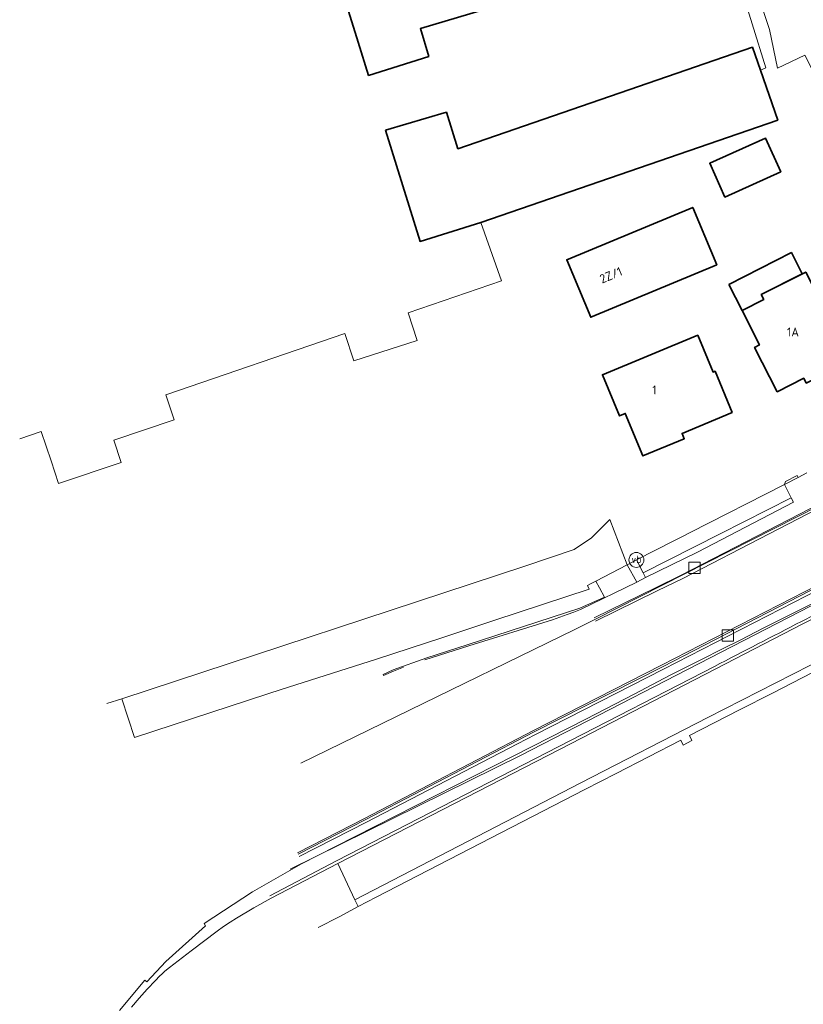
# Model space of a CAD drawing. Header units: metres. Extents: x 125158 to 132124, y 450612 to 454469.
# Tile 6 of 173: x 125189 to 125267, y 451150 to 451249. Entities that reach past the tile are written whole.
import ezdxf
from ezdxf.enums import TextEntityAlignment as Align

# ---------------------------------------------------------------- set-up
doc = ezdxf.new("R2010")
doc.units = ezdxf.units.M
doc.layers.get('0').update_dxf_attribs({"color": 8})
for name, color, linetype, lineweight in [('B-XX-BV-GELEIDECONSTRUCTIE-GV', 8, 'Continuous', 18), ('B-XX-GR-HAAG-G', 8, 'GR-HAAG1', 13), ('B-XX-OG-BEBOUWING-GV', 8, 'Continuous', 35), ('B-XX-OG-BEBOUWING-T18', 8, 'Continuous', 18), ('B-XX-OG-TERREIN_CULTUURSCHEIDING-GV', 8, 'Continuous', 18), ('B-XX-OG-WEG-GV', 8, 'Continuous', 18), ('B-XX-RI-GWA_KOLK-S', 8, 'Continuous', 25), ('B-XX-VH-GOOT-G', 8, 'Continuous', 18), ('B-XX-VH-VERHARDING_BETONSTRAATSTEEN-GV', 8, 'Continuous', 18), ('B-XX-VW-VERKEERSTEKEN_DRAAGCONSTRUCTIE-S', 8, 'Continuous', 25)]:
    doc.layers.add(name, color=color, linetype=linetype, lineweight=lineweight)
doc.styles.add('NLCS-ISO', font='NLCS-ISO.ttf')
doc.styles.add('NLCS-ISO-M-T18', font='NLCS-ISO.ttf', dxfattribs={"height": 1.8})
doc.linetypes.add('GR-HAAG1', pattern='A,6,[176,NLCS.SHX,S=0.125,R=0,X=0,Y=0],-2', length=8)

# ---------------------------------------------------------------- blocks, each defined once
blk = doc.blocks.new('SIE-WEG_PAAL_VERKEERSBORD-SO')
at = {"color": 0, "linetype": 'ByBlock', "lineweight": 18}
blk.add_circle((0, 0), 1.5, dxfattribs=at)
at = {"color": 0, "linetype": 'ByBlock', "lineweight": 18, "style": 'NLCS-ISO'}
blk.add_text('vb', height=1.5, dxfattribs=at).set_placement((0, 0.13), align=Align.MIDDLE_CENTER)
blk = doc.blocks.new('SRI-KOLK-SO')
at = {"color": 0, "linetype": 'ByBlock', "lineweight": 18}
blk.add_lwpolyline([(-1.125, -1.125), (1.125, -1.125), (1.125, 1.125), (-1.125, 1.125)], close=True, dxfattribs=at)

msp = doc.modelspace()

# ---------------------------------------------------------------- linework, layer by layer
at = {"layer": 'B-XX-BV-GELEIDECONSTRUCTIE-GV'}
for points in [[(125346.383, 451239.901), (125340.496, 451236.856), (125328.807, 451230.778), (125325.71, 451229.184), (125307.732, 451219.927), (125290.021, 451210.772), (125272.518, 451201.731), (125255.141, 451192.761), (125252.558, 451191.505), (125246.373, 451188.478)], [(125246.459, 451188.301), (125275.8, 451203.205), (125290.112, 451210.597), (125307.822, 451219.752), (125325.8, 451229.009), (125328.897, 451230.603), (125340.55, 451236.662), (125340.587, 451236.681), (125346.474, 451239.726)], [(125320.405, 451218.146), (125320.269, 451218.082), (125297.938, 451206.575), (125284.076, 451199.437), (125279.078, 451196.858), (125270.232, 451192.295), (125253.246, 451183.557), (125240.367, 451176.989), (125223.363, 451168.15), (125216.62, 451164.7)], [(125216.709, 451164.469), (125223.498, 451167.911), (125238.663, 451175.785), (125240.495, 451176.737), (125253.374, 451183.305), (125270.361, 451192.044), (125284.205, 451199.186), (125298.067, 451206.324), (125320.41, 451217.837)], [(125199.862, 451149.299), (125200.638, 451150.219), (125201.436, 451151.118), (125202.257, 451151.998), (125202.675, 451152.414), (125202.943, 451152.666), (125203.224, 451152.913), (125203.673, 451153.284), (125205.856, 451154.976), (125208.483, 451156.952), (125209.12, 451157.41), (125209.77, 451157.849), (125210.433, 451158.269), (125212.153, 451159.291), (125213.899, 451160.268), (125220.615, 451163.76), (125242.952, 451175.267), (125258.622, 451183.342), (125267.36, 451187.856), (125271.597, 451190.027)], [(125258.492, 451183.593), (125242.823, 451175.518), (125220.487, 451164.025), (125213.768, 451160.518)]]:
    msp.add_lwpolyline(points, dxfattribs=at)
for centre, radius, start, end in [((125841.893, 450072.049), 1255.318, 117.026729, 117.244086), ((127541.204, 446775.031), 4964.493, 117.261181, 117.374699)]:
    msp.add_arc(centre, radius, start, end, dxfattribs=at)
at = {"layer": 'B-XX-GR-HAAG-G'}
msp.add_lwpolyline([(125215.813, 451163.197), (125238.974, 451174.626), (125286.118, 451198.906)], dxfattribs=at)
at = {"layer": 'B-XX-OG-BEBOUWING-GV'}
for points in [[(125223.7, 451243.053), (125229.751, 451244.957), (125228.913, 451247.759), (125259.599, 451256.931), (125258.767, 451259.615), (125256.887, 451265.68), (125226.301, 451256.172), (125220.218, 451254.281), (125222.662, 451246.401)], [(125265.145, 451233.335), (125263.606, 451236.739), (125258.005, 451234.207), (125259.543, 451230.803)], [(125258.711, 451223.983), (125256.303, 451229.772), (125243.637, 451224.506), (125246.043, 451218.716)], [(125259.924, 451222.029), (125261.256, 451219.404), (125263.444, 451220.514), (125263.195, 451221.004), (125267.308, 451223.09), (125266.225, 451225.225)], [(125272.173, 451214.367), (125267.658, 451223.268), (125263.195, 451221.004), (125263.444, 451220.514), (125261.259, 451219.398), (125263.009, 451215.93), (125262.519, 451215.679), (125264.802, 451211.229), (125267.469, 451212.582), (125267.72, 451212.092), (125268.505, 451212.496), (125268.856, 451211.821), (125269.947, 451212.007), (125270.911, 451212.507), (125271.699, 451213.274), (125271.355, 451213.948)], [(125260.273, 451209.151), (125258.546, 451213.285), (125258.352, 451213.204), (125256.804, 451216.902), (125247.223, 451212.935), (125248.937, 451208.796), (125249.509, 451209.035), (125251.291, 451204.773), (125255.451, 451206.499), (125255.228, 451207.033)]]:
    msp.add_lwpolyline(points, close=True, dxfattribs=at)
for points in [[(125262.326, 451245.909), (125232.683, 451235.667)], [(125263.126, 451243.594), (125262.326, 451245.909)], [(125264.864, 451238.563), (125263.126, 451243.594)], [(125231.531, 451239.368), (125225.413, 451237.531)], [(125232.683, 451235.667), (125231.531, 451239.368)], [(125234.994, 451228.243), (125264.864, 451238.563)], [(125225.413, 451237.531), (125228.884, 451226.343), (125234.994, 451228.243)]]:
    msp.add_lwpolyline(points, dxfattribs=at)
at = {"layer": 'B-XX-OG-TERREIN_CULTUURSCHEIDING-GV'}
for points in [[(125275.24, 451249.154), (125273.244, 451248.014), (125276.409, 451241.815), (125273.596, 451240.379), (125270.718, 451238.91), (125267.564, 451245.088), (125264.809, 451243.764), (125264.015, 451247.666), (125262.093, 451253.391)], [(125260.909, 451252.701), (125263.646, 451243.803), (125263.126, 451243.594), (125264.864, 451238.563), (125234.994, 451228.243), (125237.08, 451222.374), (125227.682, 451219.161), (125228.579, 451216.388), (125222.218, 451214.329), (125221.323, 451217.093), (125203.297, 451210.906), (125204.135, 451208.396), (125198.07, 451206.368), (125198.826, 451204.103), (125192.528, 451202.001), (125191.772, 451204.266), (125190.786, 451207.218), (125188.613, 451206.492)], [(125197.381, 451179.841), (125198.884, 451180.336), (125239.412, 451193.682), (125244.361, 451195.35), (125246.128, 451196.518), (125247.947, 451198.38), (125249.694, 451193.811), (125250.635, 451194.297), (125254.394, 451196.239), (125255.206, 451196.636), (125256.054, 451197.051), (125265.53, 451201.9), (125265.621, 451202.183), (125266.806, 451202.796), (125266.889, 451202.602), (125267.764, 451203.075)], [(125273.336, 451185.554), (125264.305, 451180.907), (125261.017, 451179.223), (125255.98, 451176.629), (125256.216, 451176.121), (125255.336, 451175.675), (125255.086, 451176.155), (125248.592, 451172.817), (125245.437, 451171.198), (125224.47, 451160.376), (125222.665, 451159.419), (125220.728, 451158.392), (125218.634, 451157.305)]]:
    msp.add_lwpolyline(points, dxfattribs=at)
for points in [[(125259.543, 451230.803), (125258.005, 451234.207), (125263.606, 451236.739), (125265.145, 451233.335)], [(125246.043, 451218.716), (125243.637, 451224.506), (125256.303, 451229.772), (125258.711, 451223.983)], [(125263.009, 451215.93), (125261.259, 451219.398), (125263.444, 451220.514), (125263.195, 451221.004), (125267.658, 451223.268), (125272.173, 451214.367), (125271.355, 451213.948), (125271.699, 451213.274), (125270.911, 451212.507), (125269.947, 451212.007), (125268.856, 451211.821), (125268.505, 451212.496), (125267.72, 451212.092), (125267.469, 451212.582), (125264.802, 451211.229), (125262.519, 451215.679)], [(125248.937, 451208.796), (125247.223, 451212.935), (125256.804, 451216.902), (125258.352, 451213.204), (125258.546, 451213.285), (125260.273, 451209.151), (125255.228, 451207.033), (125255.451, 451206.499), (125251.291, 451204.773), (125249.509, 451209.035)]]:
    msp.add_lwpolyline(points, close=True, dxfattribs=at)
at = {"layer": 'B-XX-OG-WEG-GV'}
for points in [[(125246.459, 451188.301), (125275.8, 451203.205), (125290.112, 451210.597), (125307.822, 451219.752), (125325.8, 451229.009), (125328.897, 451230.603), (125340.55, 451236.662), (125340.587, 451236.681), (125346.474, 451239.726)], [(125227.682, 451219.161), (125237.08, 451222.374), (125234.994, 451228.243)], [(125234.994, 451228.243), (125228.884, 451226.343)], [(125320.405, 451218.146), (125320.269, 451218.082), (125297.938, 451206.575), (125284.076, 451199.437), (125279.078, 451196.858), (125270.232, 451192.295), (125253.246, 451183.557), (125240.367, 451176.989), (125223.363, 451168.15), (125216.62, 451164.7)], [(125216.62, 451164.7), (125223.363, 451168.15), (125240.367, 451176.989), (125253.246, 451183.557), (125270.232, 451192.295), (125279.078, 451196.858), (125279.004, 451197), (125275.873, 451203.063), (125275.8, 451203.205), (125246.459, 451188.301), (125244.433, 451187.31), (125226.438, 451178.513), (125216.895, 451173.852)], [(125267.764, 451203.075), (125266.889, 451202.602), (125265.53, 451201.9), (125266.211, 451200.545), (125266.436, 451200.098), (125256.778, 451195.099), (125251.548, 451192.537), (125250.674, 451192.081), (125245.021, 451189.316), (125244.341, 451189.055), (125243.659, 451188.8), (125242.933, 451188.536), (125242.205, 451188.278), (125233.793, 451185.659), (125229.346, 451184.243)], [(125244.341, 451189.055), (125245.021, 451189.316), (125250.674, 451192.081), (125249.694, 451193.811), (125246.562, 451192.168), (125246.925, 451191.485), (125247.41, 451190.57), (125244.929, 451189.455), (125233.61, 451185.752), (125229.561, 451184.463), (125226.174, 451183.245), (125225.161, 451182.78), (125225.21, 451182.665), (125226.222, 451183.097), (125227.196, 451183.513)], [(125270.915, 451191.219), (125265.655, 451188.561), (125263.398, 451187.42), (125261.138, 451186.278), (125259.173, 451185.285), (125257.299, 451184.338), (125254.042, 451182.691), (125250.4, 451180.784), (125245.532, 451178.273), (125238.311, 451174.587), (125230.404, 451170.562), (125220.368, 451165.457), (125216.969, 451163.728), (125212.013, 451160.907), (125207.168, 451157.707), (125207.306, 451157.498), (125203.304, 451153.886), (125201.383, 451151.865), (125201.191, 451152.025), (125198.653, 451148.983)], [(125198.653, 451148.983), (125201.191, 451152.025), (125201.383, 451151.865), (125203.304, 451153.886), (125207.306, 451157.498), (125207.168, 451157.707), (125212.013, 451160.907), (125216.969, 451163.728), (125220.368, 451165.457), (125230.404, 451170.562), (125238.311, 451174.587), (125245.532, 451178.273), (125250.4, 451180.784), (125254.042, 451182.691), (125257.299, 451184.338), (125259.173, 451185.285), (125261.138, 451186.278), (125263.398, 451187.42), (125265.655, 451188.561), (125270.915, 451191.219)], [(125199.862, 451149.299), (125200.638, 451150.219), (125201.436, 451151.118), (125202.257, 451151.998), (125202.675, 451152.414), (125202.943, 451152.666), (125203.224, 451152.913), (125203.673, 451153.284), (125205.856, 451154.976), (125208.483, 451156.952), (125209.12, 451157.41), (125209.77, 451157.849), (125210.433, 451158.269), (125212.153, 451159.291), (125213.899, 451160.268), (125220.615, 451163.76), (125242.952, 451175.267), (125258.622, 451183.342), (125267.36, 451187.856), (125271.597, 451190.027)], [(125271.597, 451190.027), (125267.36, 451187.856), (125258.622, 451183.342), (125242.952, 451175.267), (125220.615, 451163.76), (125222.304, 451160.099), (125245.055, 451171.859), (125257.831, 451178.431), (125262.953, 451181.055), (125268.076, 451183.681)]]:
    msp.add_lwpolyline(points, dxfattribs=at)
for points in [[(125265.621, 451202.183), (125265.53, 451201.9), (125266.889, 451202.602), (125266.806, 451202.796)], [(125250.635, 451194.297), (125251.309, 451192.998), (125259.071, 451196.915), (125266.211, 451200.545), (125265.53, 451201.9), (125256.054, 451197.051), (125255.206, 451196.636), (125254.394, 451196.239)], [(125266.211, 451200.545), (125259.071, 451196.915), (125251.309, 451192.998), (125251.548, 451192.537), (125256.778, 451195.099), (125266.436, 451200.098)], [(125198.884, 451180.336), (125200.174, 451176.42), (125213.558, 451180.816), (125214.905, 451181.258), (125224.498, 451184.331), (125231.164, 451186.512), (125236.389, 451188.226), (125245.9, 451191.345), (125245.732, 451191.733), (125246.15, 451191.952), (125246.562, 451192.168), (125249.694, 451193.811), (125247.947, 451198.38), (125246.128, 451196.518), (125244.361, 451195.35), (125239.412, 451193.682)], [(125251.309, 451192.998), (125250.635, 451194.297), (125249.694, 451193.811), (125250.674, 451192.081), (125251.548, 451192.537)], [(125273.582, 451186.504), (125268.076, 451183.681), (125262.953, 451181.055), (125257.831, 451178.431), (125245.055, 451171.859), (125222.304, 451160.099), (125222.665, 451159.419), (125224.47, 451160.376), (125245.437, 451171.198), (125248.592, 451172.817), (125255.086, 451176.155), (125255.336, 451175.675), (125256.216, 451176.121), (125255.98, 451176.629), (125261.017, 451179.223), (125264.305, 451180.907), (125273.336, 451185.554), (125280.512, 451189.239), (125280.835, 451188.734), (125283.969, 451190.344), (125283.4, 451191.54), (125278.491, 451189.022)]]:
    msp.add_lwpolyline(points, close=True, dxfattribs=at)
at = {"layer": 'B-XX-VH-GOOT-G'}
for points in [[(125340.636, 451236.464), (125328.97, 451230.461), (125325.873, 451228.867), (125307.895, 451219.61), (125290.185, 451210.455), (125272.681, 451201.414), (125255.301, 451192.442), (125252.714, 451191.184), (125246.529, 451188.157)], [(125320.269, 451218.082), (125320.193, 451218.223), (125297.865, 451206.717), (125284.003, 451199.579), (125270.159, 451192.437), (125253.173, 451183.699), (125240.294, 451177.131), (125223.29, 451168.292), (125216.549, 451164.843)]]:
    msp.add_lwpolyline(points, dxfattribs=at)
at = {"layer": 'B-XX-VH-VERHARDING_BETONSTRAATSTEEN-GV'}
for points in [[(125259.599, 451256.931), (125228.913, 451247.759)], [(125262.093, 451253.391), (125264.015, 451247.666), (125264.809, 451243.764), (125267.564, 451245.088)], [(125263.646, 451243.803), (125260.909, 451252.701)], [(125228.913, 451247.759), (125229.751, 451244.957)], [(125232.683, 451235.667), (125262.326, 451245.909)], [(125262.326, 451245.909), (125263.126, 451243.594)], [(125229.751, 451244.957), (125223.7, 451243.053)], [(125263.126, 451243.594), (125263.646, 451243.803)], [(125225.413, 451237.531), (125231.531, 451239.368)], [(125231.531, 451239.368), (125232.683, 451235.667)]]:
    msp.add_lwpolyline(points, dxfattribs=at)

# ---------------------------------------------------------------- block references
at = {"layer": 'B-XX-RI-GWA_KOLK-S', "xscale": 0.5, "yscale": 0.5, "zscale": 0.5}
for p in [(125256.482, 451193.51), (125259.823, 451186.693)]:
    msp.add_blockref('SRI-KOLK-SO', p, dxfattribs=at)
at = {"layer": 'B-XX-VW-VERKEERSTEKEN_DRAAGCONSTRUCTIE-S', "xscale": 0.5, "yscale": 0.5, "zscale": 0.5}
msp.add_blockref('SIE-WEG_PAAL_VERKEERSBORD-SO', (125250.633, 451194.301), dxfattribs=at)

# ---------------------------------------------------------------- texts
at = {"layer": 'B-XX-OG-BEBOUWING-T18', "style": 'NLCS-ISO-M-T18'}
msp.add_text('2Z/1', height=0.9, rotation=22.6, dxfattribs=at).set_placement((125248.072, 451222.955), align=Align.MIDDLE_CENTER)
for s, p in [('1A', (125266.384, 451217.23)), ('1', (125252.445, 451211.409))]:
    msp.add_text(s, height=0.9, dxfattribs=at).set_placement(p, align=Align.MIDDLE_CENTER)

doc.saveas('drawing.dxf')
